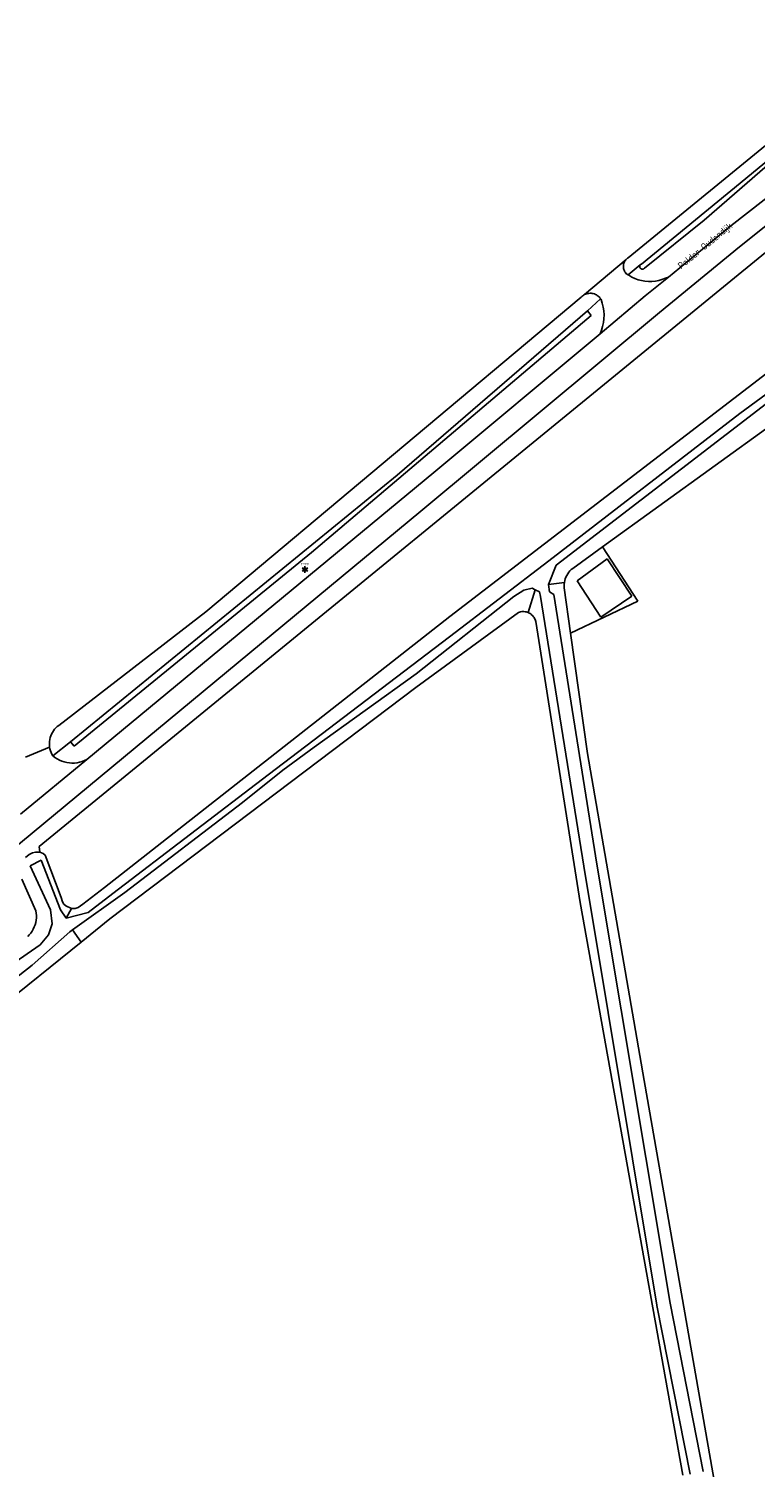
# Model space of a CAD drawing. Header units: metres. Extents: x 102000 to 105000, y 414600 to 420766.
# Tile 80 of 256: x 103382 to 103491, y 417251 to 417466. Entities that reach past the tile are written whole.
import ezdxf
from ezdxf.enums import TextEntityAlignment as Align

# ---------------------------------------------------------------- set-up
doc = ezdxf.new("R2010")
doc.units = ezdxf.units.M
doc.layers.get('0').update_dxf_attribs({"color": 8})
doc.styles.add('MtXpl_NLCS-ISO', font='NLCS-ISO.ttf')
doc.styles.add('NLCS-ISO', font='NLCS-ISO.ttf')

msp = doc.modelspace()

# ---------------------------------------------------------------- linework, layer by layer
for p, q in [((103471.9, 417431.87), (103513.69, 417466.12)), ((103488.63, 417443), (103506.45, 417457.73)), ((103511.07, 417447.94), (103383.86, 417343.83)), ((103494.23, 417446.99), (103483.26, 417437.51)), ((103473.88, 417430.93), (103488.63, 417443)), ((103487.25, 417436.66), (103494.71, 417442.48)), ((103488.53, 417433.51), (103495.72, 417439.26)), ((103483.26, 417437.51), (103474.35, 417430.32)), ((103477.91, 417428.98), (103487.25, 417436.66)), ((103476.57, 417423.69), (103488.53, 417433.51)), ((103465.39, 417426.36), (103471.6, 417431.61)), ((103471.19, 417430.78), (103471.18, 417430.65)), ((103471.18, 417430.65), (103471.18, 417430.51)), ((103471.18, 417430.51), (103471.19, 417430.38)), ((103471.22, 417430.91), (103471.19, 417430.78)), ((103471.26, 417431.04), (103471.22, 417430.91)), ((103471.3, 417431.17), (103471.26, 417431.04)), ((103471.36, 417431.29), (103471.3, 417431.17)), ((103471.43, 417431.4), (103471.36, 417431.29)), ((103471.51, 417431.51), (103471.43, 417431.4)), ((103471.6, 417431.61), (103471.51, 417431.51)), ((103471.6, 417431.61), (103471.69, 417431.71)), ((103471.69, 417431.71), (103471.79, 417431.79)), ((103471.79, 417431.79), (103471.9, 417431.87)), ((103471.89, 417429.31), (103473.7, 417430.79)), ((103473.63, 417430.61), (103473.64, 417430.65)), ((103473.63, 417430.58), (103473.63, 417430.61)), ((103473.63, 417430.54), (103473.63, 417430.58)), ((103473.63, 417430.51), (103473.63, 417430.54)), ((103473.64, 417430.48), (103473.63, 417430.51)), ((103473.64, 417430.65), (103473.65, 417430.68)), ((103473.65, 417430.44), (103473.64, 417430.48)), ((103473.65, 417430.68), (103473.66, 417430.72)), ((103473.66, 417430.41), (103473.65, 417430.44)), ((103473.66, 417430.72), (103473.68, 417430.75)), ((103473.68, 417430.38), (103473.66, 417430.41)), ((103473.68, 417430.75), (103473.69, 417430.78)), ((103473.69, 417430.78), (103473.7, 417430.79)), ((103473.7, 417430.79), (103473.71, 417430.81)), ((103473.71, 417430.81), (103473.74, 417430.83)), ((103473.74, 417430.83), (103473.76, 417430.86)), ((103473.76, 417430.86), (103473.79, 417430.88)), ((103473.79, 417430.88), (103473.81, 417430.9)), ((103473.81, 417430.9), (103473.85, 417430.92)), ((103473.85, 417430.92), (103473.88, 417430.93)), ((103471.19, 417430.38), (103471.21, 417430.25)), ((103471.21, 417430.25), (103471.24, 417430.12)), ((103471.24, 417430.12), (103471.28, 417429.99)), ((103471.28, 417429.99), (103471.34, 417429.87)), ((103471.34, 417429.87), (103471.4, 417429.75)), ((103471.4, 417429.75), (103471.48, 417429.64)), ((103471.48, 417429.64), (103471.56, 417429.53)), ((103471.56, 417429.53), (103471.89, 417429.31)), ((103471.89, 417429.31), (103471.99, 417429.24)), ((103471.99, 417429.24), (103472.43, 417428.98)), ((103472.43, 417428.98), (103472.91, 417428.76)), ((103472.91, 417428.76), (103473.39, 417428.58)), ((103473.39, 417428.58), (103473.9, 417428.45)), ((103473.69, 417430.35), (103473.68, 417430.38)), ((103473.71, 417430.32), (103473.69, 417430.35)), ((103473.74, 417430.29), (103473.71, 417430.32)), ((103473.76, 417430.27), (103473.74, 417430.29)), ((103473.79, 417430.25), (103473.76, 417430.27)), ((103473.82, 417430.23), (103473.79, 417430.25)), ((103473.85, 417430.21), (103473.82, 417430.23)), ((103473.88, 417430.19), (103473.85, 417430.21)), ((103473.91, 417430.18), (103473.88, 417430.19)), ((103473.9, 417428.45), (103474.41, 417428.36)), ((103473.95, 417430.17), (103473.91, 417430.18)), ((103473.98, 417430.17), (103473.95, 417430.17)), ((103474.01, 417430.16), (103473.98, 417430.17)), ((103474.05, 417430.16), (103474.01, 417430.16)), ((103474.09, 417430.17), (103474.05, 417430.16)), ((103474.12, 417430.17), (103474.09, 417430.17)), ((103474.15, 417430.18), (103474.12, 417430.17)), ((103474.18, 417430.2), (103474.15, 417430.18)), ((103474.22, 417430.21), (103474.18, 417430.2)), ((103474.25, 417430.23), (103474.22, 417430.21)), ((103474.27, 417430.25), (103474.25, 417430.23)), ((103474.3, 417430.27), (103474.27, 417430.25)), ((103474.33, 417430.3), (103474.3, 417430.27)), ((103474.35, 417430.32), (103474.33, 417430.3)), ((103474.41, 417428.36), (103474.93, 417428.32)), ((103474.46, 417426.15), (103477.91, 417428.98)), ((103474.93, 417428.32), (103475.44, 417428.33)), ((103475.44, 417428.33), (103475.96, 417428.38)), ((103475.96, 417428.38), (103476.47, 417428.47)), ((103476.47, 417428.47), (103477.91, 417428.98)), ((103464.98, 417426.08), (103465.11, 417426.18)), ((103465.11, 417426.18), (103465.24, 417426.28)), ((103465.24, 417426.28), (103465.39, 417426.36)), ((103465.39, 417426.36), (103465.54, 417426.43)), ((103465.54, 417426.43), (103465.7, 417426.48)), ((103465.7, 417426.48), (103465.86, 417426.52)), ((103465.86, 417426.52), (103466.02, 417426.54)), ((103466.02, 417426.54), (103466.19, 417426.55)), ((103466.19, 417426.55), (103466.35, 417426.55)), ((103466.35, 417426.55), (103466.52, 417426.53)), ((103466.52, 417426.53), (103466.68, 417426.5)), ((103466.68, 417426.5), (103466.84, 417426.45)), ((103466.84, 417426.45), (103466.99, 417426.39)), ((103466.99, 417426.39), (103467.14, 417426.31)), ((103467.14, 417426.31), (103467.28, 417426.22)), ((103467.28, 417426.22), (103467.41, 417426.12)), ((103467.41, 417426.12), (103467.54, 417426.01)), ((103467.69, 417420.49), (103474.46, 417426.15)), ((103488.6, 417408.55), (103514.03, 417427.38)), ((103408.75, 417378.89), (103464.86, 417425.96)), ((103464.86, 417425.96), (103464.98, 417426.08)), ((103467.77, 417425.72), (103465.79, 417423.94)), ((103467.54, 417426.01), (103467.65, 417425.89)), ((103467.65, 417425.89), (103467.75, 417425.76)), ((103467.75, 417425.76), (103467.77, 417425.72)), ((103467.84, 417425.61), (103467.77, 417425.72)), ((103468.02, 417425.06), (103467.84, 417425.61)), ((103468.16, 417424.5), (103468.02, 417425.06)), ((103468.25, 417423.92), (103468.16, 417424.5)), ((103466.34, 417423.25), (103424.55, 417387.79)), ((103437.34, 417399.34), (103465.79, 417423.94)), ((103440.92, 417393.95), (103476.57, 417423.69)), ((103465.79, 417423.94), (103466.34, 417423.25)), ((103468.08, 417421.6), (103468.2, 417422.17)), ((103468.2, 417422.17), (103468.27, 417422.75)), ((103468.29, 417423.34), (103468.25, 417423.92)), ((103468.27, 417422.75), (103468.29, 417423.34)), ((103442.85, 417399.75), (103467.69, 417420.49)), ((103467.69, 417420.49), (103467.91, 417421.03)), ((103467.91, 417421.03), (103468.08, 417421.6)), ((103445.25, 417378.2), (103494.77, 417416.26)), ((103492.59, 417410.06), (103461.12, 417385.87)), ((103460.02, 417386.55), (103488.6, 417408.55)), ((103493.33, 417406.88), (103468.04, 417388.62)), ((103388.54, 417359.48), (103437.34, 417399.34)), ((103390.97, 417356.84), (103442.85, 417399.75)), ((103371.87, 417336.84), (103440.92, 417393.95)), ((103424.55, 417387.79), (103389.09, 417358.79)), ((103468.04, 417388.62), (103463.6, 417385.41)), ((103468.04, 417388.62), (103473.35, 417380.52)), ((103423.35, 417385.34), (103423.81, 417385.34)), ((103445.17, 417375.15), (103460.02, 417386.55)), ((103461.12, 417385.87), (103459.96, 417383.01)), ((103463.38, 417385.23), (103463.19, 417385.03)), ((103463.6, 417385.41), (103463.38, 417385.23)), ((103468.75, 417386.84), (103464.27, 417383.53)), ((103472.42, 417381.26), (103468.75, 417386.84)), ((103423.35, 417385.14), (103423.81, 417385.14)), ((103459.96, 417383.01), (103462.36, 417383.31)), ((103462.36, 417383.31), (103462.33, 417383.04)), ((103462.41, 417383.59), (103462.36, 417383.31)), ((103462.49, 417383.85), (103462.41, 417383.59)), ((103462.59, 417384.11), (103462.49, 417383.85)), ((103462.71, 417384.36), (103462.59, 417384.11)), ((103462.85, 417384.6), (103462.71, 417384.36)), ((103463.01, 417384.82), (103462.85, 417384.6)), ((103463.19, 417385.03), (103463.01, 417384.82)), ((103464.27, 417383.53), (103467.79, 417378.11)), ((103454.79, 417381.19), (103440.22, 417369.65)), ((103456.3, 417382.16), (103454.79, 417381.19)), ((103457.54, 417382.43), (103456.3, 417382.16)), ((103456.96, 417378.79), (103458, 417382.2)), ((103458, 417382.2), (103457.54, 417382.43)), ((103458.64, 417381.88), (103458, 417382.2)), ((103458.79, 417381.19), (103458.64, 417381.88)), ((103465.25, 417340.85), (103458.79, 417381.19)), ((103459.96, 417383.01), (103460.15, 417381.88)), ((103460.15, 417381.88), (103460.76, 417381.51)), ((103460.76, 417381.51), (103467.22, 417341.17)), ((103462.33, 417383.04), (103462.32, 417382.76)), ((103462.32, 417382.76), (103462.34, 417382.48)), ((103462.34, 417382.48), (103463.28, 417375.74)), ((103467.79, 417378.11), (103472.42, 417381.26)), ((103386.77, 417361.92), (103408.75, 417378.89)), ((103440.13, 417367.6), (103455.5, 417378.82)), ((103455.5, 417378.82), (103455.66, 417378.87)), ((103455.66, 417378.87), (103455.82, 417378.91)), ((103455.82, 417378.91), (103455.98, 417378.94)), ((103455.98, 417378.94), (103456.15, 417378.95)), ((103456.15, 417378.95), (103456.31, 417378.95)), ((103456.31, 417378.95), (103456.48, 417378.93)), ((103456.48, 417378.93), (103456.64, 417378.9)), ((103456.64, 417378.9), (103456.8, 417378.85)), ((103456.8, 417378.85), (103456.96, 417378.79)), ((103456.96, 417378.79), (103457.11, 417378.72)), ((103473.35, 417380.52), (103463.28, 417375.74)), ((103393.6, 417337.65), (103445.25, 417378.2)), ((103457.11, 417378.72), (103457.25, 417378.64)), ((103457.25, 417378.64), (103457.39, 417378.54)), ((103457.39, 417378.54), (103457.51, 417378.43)), ((103457.51, 417378.43), (103457.63, 417378.31)), ((103457.63, 417378.31), (103457.74, 417378.18)), ((103457.74, 417378.18), (103457.83, 417378.05)), ((103457.83, 417378.05), (103457.91, 417377.9)), ((103457.91, 417377.9), (103457.98, 417377.75)), ((103457.98, 417377.75), (103458.04, 417377.6)), ((103458.04, 417377.6), (103458.09, 417377.44)), ((103458.09, 417377.44), (103464.7, 417335.44)), ((103418.09, 417354.53), (103445.17, 417375.15)), ((103463.28, 417375.74), (103465.79, 417357.72)), ((103440.22, 417369.65), (103424.97, 417358.65)), ((103394.41, 417332.97), (103440.13, 417367.6)), ((103386.15, 417361.34), (103386.34, 417361.55)), ((103386.34, 417361.55), (103386.55, 417361.74)), ((103386.55, 417361.74), (103386.77, 417361.92)), ((103385.36, 417359.25), (103385.38, 417359.53)), ((103385.38, 417359.53), (103385.42, 417359.82)), ((103385.42, 417359.82), (103385.48, 417360.09)), ((103385.48, 417360.09), (103385.57, 417360.36)), ((103385.57, 417360.36), (103385.68, 417360.62)), ((103385.68, 417360.62), (103385.82, 417360.88)), ((103385.82, 417360.88), (103385.97, 417361.11)), ((103388.54, 417359.48), (103385.89, 417357.36)), ((103385.97, 417361.11), (103386.15, 417361.34)), ((103389.09, 417358.79), (103388.54, 417359.48)), ((103381.79, 417357.15), (103385.39, 417358.68)), ((103385.36, 417358.97), (103385.36, 417359.25)), ((103385.39, 417358.68), (103385.36, 417358.97)), ((103385.45, 417358.4), (103385.39, 417358.68)), ((103385.53, 417358.13), (103385.45, 417358.4)), ((103385.63, 417357.86), (103385.53, 417358.13)), ((103385.75, 417357.61), (103385.63, 417357.86)), ((103385.89, 417357.36), (103385.75, 417357.61)), ((103386.2, 417357.12), (103385.89, 417357.36)), ((103424.97, 417358.65), (103420.29, 417355.22)), ((103465.79, 417357.72), (103474.27, 417308.81)), ((103381.05, 417348.64), (103390.97, 417356.84)), ((103386.52, 417356.91), (103386.2, 417357.12)), ((103386.86, 417356.72), (103386.52, 417356.91)), ((103387.22, 417356.57), (103386.86, 417356.72)), ((103387.59, 417356.45), (103387.22, 417356.57)), ((103387.97, 417356.36), (103387.59, 417356.45)), ((103388.35, 417356.3), (103387.97, 417356.36)), ((103388.74, 417356.28), (103388.35, 417356.3)), ((103389.13, 417356.29), (103388.74, 417356.28)), ((103389.51, 417356.33), (103389.13, 417356.29)), ((103389.89, 417356.41), (103389.51, 417356.33)), ((103390.26, 417356.52), (103389.89, 417356.41)), ((103390.63, 417356.67), (103390.26, 417356.52)), ((103390.97, 417356.84), (103390.63, 417356.67)), ((103420.29, 417355.22), (103414.24, 417350.41)), ((103394.87, 417336.8), (103418.09, 417354.53)), ((103414.24, 417350.41), (103396.65, 417336.93)), ((103382.34, 417342.6), (103381.77, 417342.18)), ((103382.82, 417342.84), (103382.34, 417342.6)), ((103383.29, 417342.96), (103382.82, 417342.84)), ((103383.96, 417342.98), (103383.29, 417342.96)), ((103383.86, 417343.83), (103383.96, 417342.98)), ((103383.96, 417342.98), (103384.45, 417342.76)), ((103384.45, 417342.76), (103384.74, 417342.49)), ((103384.74, 417342.49), (103387.14, 417336.17)), ((103382.49, 417340.92), (103384.14, 417341.74)), ((103385.52, 417334.32), (103382.49, 417340.92)), ((103384.14, 417341.74), (103387.03, 417334.32)), ((103465.25, 417340.84), (103465.25, 417340.85)), ((103476.18, 417275.18), (103465.25, 417340.84)), ((103467.22, 417341.17), (103478.15, 417275.52)), ((103383.35, 417334.16), (103381.23, 417338.9)), ((103387.14, 417336.17), (103387.32, 417335.54)), ((103396.65, 417336.93), (103388.82, 417331.32)), ((103390.36, 417335.18), (103393.6, 417337.65)), ((103391.15, 417333.91), (103394.87, 417336.8)), ((103383.4, 417333.82), (103383.35, 417334.16)), ((103383.42, 417333.47), (103383.4, 417333.82)), ((103385.79, 417332.26), (103385.52, 417334.32)), ((103387.03, 417334.32), (103387.85, 417333.09)), ((103387.32, 417335.54), (103387.55, 417335.18)), ((103387.55, 417335.18), (103387.84, 417334.91)), ((103387.84, 417334.91), (103388.65, 417334.55)), ((103388.65, 417334.55), (103387.85, 417333.09)), ((103387.85, 417333.09), (103391.15, 417333.91)), ((103388.65, 417334.55), (103389.21, 417334.55)), ((103389.21, 417334.55), (103389.69, 417334.69)), ((103389.69, 417334.69), (103390.36, 417335.18)), ((103464.7, 417335.44), (103480.09, 417249.76)), ((103382.78, 417331.15), (103382.96, 417331.45)), ((103382.96, 417331.45), (103383.11, 417331.77)), ((103383.11, 417331.77), (103383.23, 417332.1)), ((103383.23, 417332.1), (103383.32, 417332.43)), ((103383.32, 417332.43), (103383.38, 417332.78)), ((103383.38, 417332.78), (103383.42, 417333.12)), ((103383.42, 417333.12), (103383.42, 417333.47)), ((103385.24, 417330.61), (103385.79, 417332.26)), ((103390.1, 417329.5), (103394.41, 417332.97)), ((103390.1, 417329.5), (103366.87, 417310.79)), ((103382.12, 417330.34), (103382.36, 417330.59)), ((103382.36, 417330.59), (103382.59, 417330.86)), ((103382.59, 417330.86), (103382.78, 417331.15)), ((103388.4, 417331.02), (103382.77, 417326.08)), ((103384.01, 417329.1), (103385.24, 417330.61)), ((103388.82, 417331.32), (103388.4, 417331.02)), ((103388.82, 417331.32), (103390.1, 417329.5)), ((103379.61, 417326.08), (103384.01, 417329.1)), ((103382.77, 417326.08), (103376.31, 417320.99)), ((103474.27, 417308.81), (103489.19, 417223.78)), ((103478.15, 417275.52), (103483.13, 417250.31)), ((103476.19, 417275.15), (103476.18, 417275.18)), ((103481.17, 417249.93), (103476.19, 417275.15))]:
    msp.add_line(p, q)
at = {"ltscale": 0.1}
for p, q in [((103423.36, 417385.36), (103423.14, 417385.49)), ((103423.58, 417385.49), (103423.58, 417385.74)), ((103423.8, 417385.36), (103424.02, 417385.49)), ((103423.36, 417385.11), (103423.14, 417384.98)), ((103423.58, 417384.98), (103423.58, 417384.73)), ((103423.8, 417385.11), (103424.02, 417384.98))]:
    msp.add_line(p, q, dxfattribs=at)
msp.add_circle((103423.58, 417385.24), 0.253, dxfattribs=at)

# ---------------------------------------------------------------- texts
at = {"style": 'MtXpl_NLCS-ISO'}
msp.add_text('Polder Oudendijk', height=1, rotation=39.358, dxfattribs=at).set_placement((103479.83, 417430.12))
at = {"style": 'NLCS-ISO'}
msp.add_attdef('TYPE', text='', height=0.36, dxfattribs=at).set_placement((103423.58, 417385.74), align=Align.BOTTOM_CENTER)

doc.saveas('drawing.dxf')
